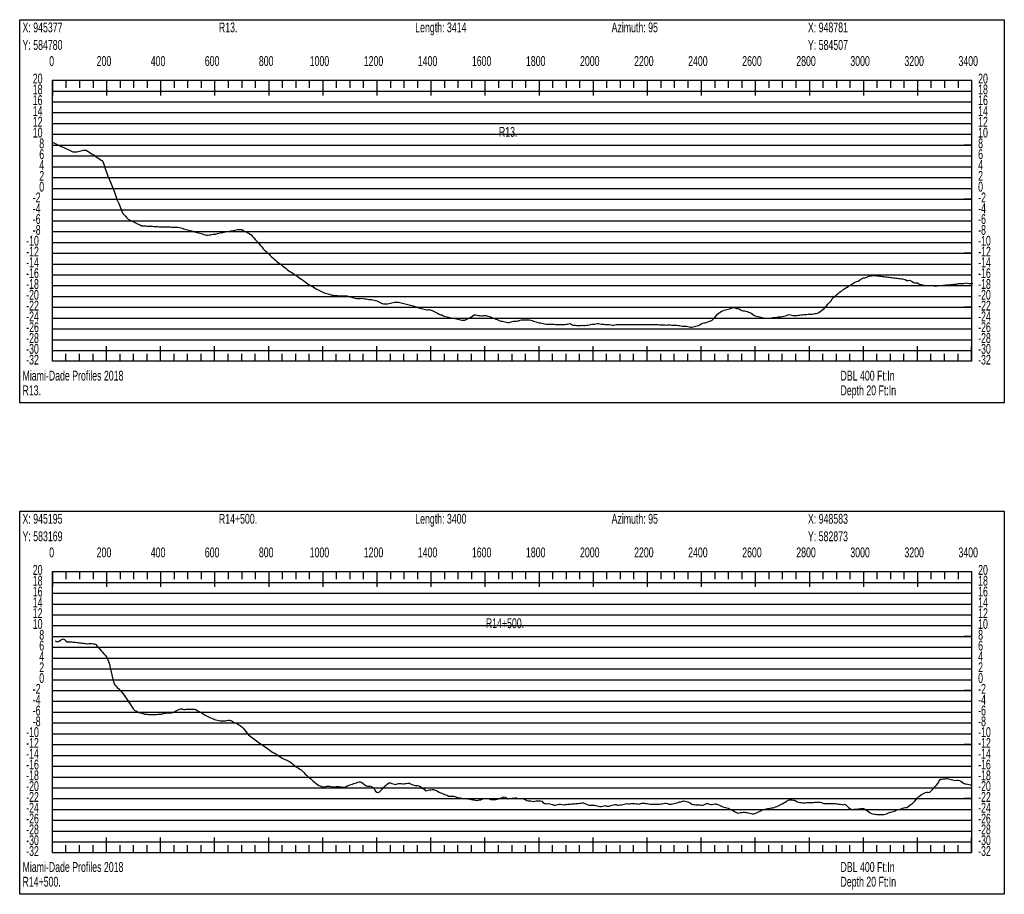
# Model space of a CAD drawing. Header units: feet. Extents: x 1 to 30, y -268 to -1.
# Tile 85 of 94: x 11 to 20, y -36 to -28. Entities that reach past the tile are written whole.
import ezdxf

# ---------------------------------------------------------------- set-up
doc = ezdxf.new("R2010")
doc.units = ezdxf.units.FT
doc.header["$MEASUREMENT"] = 0
doc.layers.add('LABELS', color=7, linetype='Continuous')
doc.layers.add('XSECTION', color=7, linetype='Continuous')

msp = doc.modelspace()

# ---------------------------------------------------------------- linework, layer by layer
at = {"layer": 'XSECTION', "color": 0, "linetype": 'Continuous'}
for points in [[(11.106, -28.27), (20.212, -28.27), (20.212, -31.815), (11.106, -31.815), (11.106, -28.27)], [(11.409, -28.83), (19.909, -28.83), (19.909, -31.43), (11.409, -31.43), (11.409, -28.83)], [(11.409, -28.83), (11.409, -28.971)], [(11.409, -28.83), (11.409, -28.971)], [(11.409, -28.83), (11.409, -28.9)], [(11.409, -28.83), (11.409, -28.9)], [(11.534, -28.83), (11.534, -28.9)], [(11.659, -28.83), (11.659, -28.9)], [(11.784, -28.83), (11.784, -28.9)], [(11.909, -28.83), (11.909, -28.971)], [(11.909, -28.83), (11.909, -28.9)], [(12.034, -28.83), (12.034, -28.9)], [(12.159, -28.83), (12.159, -28.9)], [(12.284, -28.83), (12.284, -28.9)], [(12.409, -28.83), (12.409, -28.971)], [(12.409, -28.83), (12.409, -28.9)], [(12.534, -28.83), (12.534, -28.9)], [(12.659, -28.83), (12.659, -28.9)], [(12.784, -28.83), (12.784, -28.9)], [(12.909, -28.83), (12.909, -28.971)], [(12.909, -28.83), (12.909, -28.9)], [(13.034, -28.83), (13.034, -28.9)], [(13.159, -28.83), (13.159, -28.9)], [(13.284, -28.83), (13.284, -28.9)], [(13.409, -28.83), (13.409, -28.971)], [(13.409, -28.83), (13.409, -28.9)], [(13.534, -28.83), (13.534, -28.9)], [(13.659, -28.83), (13.659, -28.9)], [(13.784, -28.83), (13.784, -28.9)], [(13.909, -28.83), (13.909, -28.971)], [(13.909, -28.83), (13.909, -28.9)], [(14.034, -28.83), (14.034, -28.9)], [(14.159, -28.83), (14.159, -28.9)], [(14.284, -28.83), (14.284, -28.9)], [(14.409, -28.83), (14.409, -28.971)], [(14.409, -28.83), (14.409, -28.9)], [(14.534, -28.83), (14.534, -28.9)], [(14.659, -28.83), (14.659, -28.9)], [(14.784, -28.83), (14.784, -28.9)], [(14.909, -28.83), (14.909, -28.971)], [(14.909, -28.83), (14.909, -28.9)], [(15.034, -28.83), (15.034, -28.9)], [(15.159, -28.83), (15.159, -28.9)], [(15.284, -28.83), (15.284, -28.9)], [(15.409, -28.83), (15.409, -28.971)], [(15.409, -28.83), (15.409, -28.9)], [(15.534, -28.83), (15.534, -28.9)], [(15.659, -28.83), (15.659, -28.9)], [(15.784, -28.83), (15.784, -28.9)], [(15.909, -28.83), (15.909, -28.971)], [(15.909, -28.83), (15.909, -28.9)], [(16.034, -28.83), (16.034, -28.9)], [(16.159, -28.83), (16.159, -28.9)], [(16.284, -28.83), (16.284, -28.9)], [(16.409, -28.83), (16.409, -28.971)], [(16.409, -28.83), (16.409, -28.9)], [(16.534, -28.83), (16.534, -28.9)], [(16.659, -28.83), (16.659, -28.9)], [(16.784, -28.83), (16.784, -28.9)], [(16.909, -28.83), (16.909, -28.971)], [(16.909, -28.83), (16.909, -28.9)], [(17.034, -28.83), (17.034, -28.9)], [(17.159, -28.83), (17.159, -28.9)], [(17.284, -28.83), (17.284, -28.9)], [(17.409, -28.83), (17.409, -28.971)], [(17.409, -28.83), (17.409, -28.9)], [(17.534, -28.83), (17.534, -28.9)], [(17.659, -28.83), (17.659, -28.9)], [(17.784, -28.83), (17.784, -28.9)], [(17.909, -28.83), (17.909, -28.971)], [(17.909, -28.83), (17.909, -28.9)], [(18.034, -28.83), (18.034, -28.9)], [(18.159, -28.83), (18.159, -28.9)], [(18.284, -28.83), (18.284, -28.9)], [(18.409, -28.83), (18.409, -28.971)], [(18.409, -28.83), (18.409, -28.9)], [(18.534, -28.83), (18.534, -28.9)], [(18.659, -28.83), (18.659, -28.9)], [(18.784, -28.83), (18.784, -28.9)], [(18.909, -28.83), (18.909, -28.971)], [(18.909, -28.83), (18.909, -28.9)], [(19.034, -28.83), (19.034, -28.9)], [(19.159, -28.83), (19.159, -28.9)], [(19.284, -28.83), (19.284, -28.9)], [(19.409, -28.83), (19.409, -28.971)], [(19.409, -28.83), (19.409, -28.9)], [(19.534, -28.83), (19.534, -28.9)], [(19.659, -28.83), (19.659, -28.9)], [(19.784, -28.83), (19.784, -28.9)], [(19.909, -28.83), (19.909, -28.971)], [(19.909, -28.83), (19.909, -28.9)], [(11.409, -29.43), (11.479, -29.43)], [(19.909, -29.43), (19.839, -29.43)], [(11.409, -29.93), (11.479, -29.93)], [(19.909, -29.93), (19.839, -29.93)], [(11.409, -30.43), (11.479, -30.43)], [(19.909, -30.43), (19.839, -30.43)], [(11.409, -30.93), (11.479, -30.93)], [(19.909, -30.93), (19.839, -30.93)], [(11.409, -31.43), (11.409, -31.289)], [(11.409, -31.43), (11.409, -31.289)], [(11.909, -31.43), (11.909, -31.289)], [(12.409, -31.43), (12.409, -31.289)], [(12.909, -31.43), (12.909, -31.289)], [(13.409, -31.43), (13.409, -31.289)], [(13.909, -31.43), (13.909, -31.289)], [(14.409, -31.43), (14.409, -31.289)], [(14.909, -31.43), (14.909, -31.289)], [(15.409, -31.43), (15.409, -31.289)], [(15.909, -31.43), (15.909, -31.289)], [(16.409, -31.43), (16.409, -31.289)], [(16.909, -31.43), (16.909, -31.289)], [(17.409, -31.43), (17.409, -31.289)], [(17.909, -31.43), (17.909, -31.289)], [(18.409, -31.43), (18.409, -31.289)], [(18.909, -31.43), (18.909, -31.289)], [(19.409, -31.43), (19.409, -31.289)], [(19.909, -31.43), (19.909, -31.289)], [(11.409, -31.43), (11.409, -31.36)], [(11.409, -31.43), (11.409, -31.36)], [(11.534, -31.43), (11.534, -31.36)], [(11.659, -31.43), (11.659, -31.36)], [(11.784, -31.43), (11.784, -31.36)], [(11.909, -31.43), (11.909, -31.36)], [(12.034, -31.43), (12.034, -31.36)], [(12.159, -31.43), (12.159, -31.36)], [(12.284, -31.43), (12.284, -31.36)], [(12.409, -31.43), (12.409, -31.36)], [(12.534, -31.43), (12.534, -31.36)], [(12.659, -31.43), (12.659, -31.36)], [(12.784, -31.43), (12.784, -31.36)], [(12.909, -31.43), (12.909, -31.36)], [(13.034, -31.43), (13.034, -31.36)], [(13.159, -31.43), (13.159, -31.36)], [(13.284, -31.43), (13.284, -31.36)], [(13.409, -31.43), (13.409, -31.36)], [(13.534, -31.43), (13.534, -31.36)], [(13.659, -31.43), (13.659, -31.36)], [(13.784, -31.43), (13.784, -31.36)], [(13.909, -31.43), (13.909, -31.36)], [(14.034, -31.43), (14.034, -31.36)], [(14.159, -31.43), (14.159, -31.36)], [(14.284, -31.43), (14.284, -31.36)], [(14.409, -31.43), (14.409, -31.36)], [(14.534, -31.43), (14.534, -31.36)], [(14.659, -31.43), (14.659, -31.36)], [(14.784, -31.43), (14.784, -31.36)], [(14.909, -31.43), (14.909, -31.36)], [(15.034, -31.43), (15.034, -31.36)], [(15.159, -31.43), (15.159, -31.36)], [(15.284, -31.43), (15.284, -31.36)], [(15.409, -31.43), (15.409, -31.36)], [(15.534, -31.43), (15.534, -31.36)], [(15.659, -31.43), (15.659, -31.36)], [(15.784, -31.43), (15.784, -31.36)], [(15.909, -31.43), (15.909, -31.36)], [(16.034, -31.43), (16.034, -31.36)], [(16.159, -31.43), (16.159, -31.36)], [(16.284, -31.43), (16.284, -31.36)], [(16.409, -31.43), (16.409, -31.36)], [(16.534, -31.43), (16.534, -31.36)], [(16.659, -31.43), (16.659, -31.36)], [(16.784, -31.43), (16.784, -31.36)], [(16.909, -31.43), (16.909, -31.36)], [(17.034, -31.43), (17.034, -31.36)], [(17.159, -31.43), (17.159, -31.36)], [(17.284, -31.43), (17.284, -31.36)], [(17.409, -31.43), (17.409, -31.36)], [(17.534, -31.43), (17.534, -31.36)], [(17.659, -31.43), (17.659, -31.36)], [(17.784, -31.43), (17.784, -31.36)], [(17.909, -31.43), (17.909, -31.36)], [(18.034, -31.43), (18.034, -31.36)], [(18.159, -31.43), (18.159, -31.36)], [(18.284, -31.43), (18.284, -31.36)], [(18.409, -31.43), (18.409, -31.36)], [(18.534, -31.43), (18.534, -31.36)], [(18.659, -31.43), (18.659, -31.36)], [(18.784, -31.43), (18.784, -31.36)], [(18.909, -31.43), (18.909, -31.36)], [(19.034, -31.43), (19.034, -31.36)], [(19.159, -31.43), (19.159, -31.36)], [(19.284, -31.43), (19.284, -31.36)], [(19.409, -31.43), (19.409, -31.36)], [(19.534, -31.43), (19.534, -31.36)], [(19.659, -31.43), (19.659, -31.36)], [(19.784, -31.43), (19.784, -31.36)], [(19.909, -31.43), (19.909, -31.36)], [(11.106, -32.815), (20.212, -32.815), (20.212, -36.36), (11.106, -36.36), (11.106, -32.815)], [(11.409, -33.375), (19.909, -33.375), (19.909, -35.975), (11.409, -35.975), (11.409, -33.375)], [(11.409, -33.375), (11.409, -33.516)], [(11.409, -33.375), (11.409, -33.516)], [(11.409, -33.375), (11.409, -33.445)], [(11.409, -33.375), (11.409, -33.445)], [(11.534, -33.375), (11.534, -33.445)], [(11.659, -33.375), (11.659, -33.445)], [(11.784, -33.375), (11.784, -33.445)], [(11.909, -33.375), (11.909, -33.516)], [(11.909, -33.375), (11.909, -33.445)], [(12.034, -33.375), (12.034, -33.445)], [(12.159, -33.375), (12.159, -33.445)], [(12.284, -33.375), (12.284, -33.445)], [(12.409, -33.375), (12.409, -33.516)], [(12.409, -33.375), (12.409, -33.445)], [(12.534, -33.375), (12.534, -33.445)], [(12.659, -33.375), (12.659, -33.445)], [(12.784, -33.375), (12.784, -33.445)], [(12.909, -33.375), (12.909, -33.516)], [(12.909, -33.375), (12.909, -33.445)], [(13.034, -33.375), (13.034, -33.445)], [(13.159, -33.375), (13.159, -33.445)], [(13.284, -33.375), (13.284, -33.445)], [(13.409, -33.375), (13.409, -33.516)], [(13.409, -33.375), (13.409, -33.445)], [(13.534, -33.375), (13.534, -33.445)], [(13.659, -33.375), (13.659, -33.445)], [(13.784, -33.375), (13.784, -33.445)], [(13.909, -33.375), (13.909, -33.516)], [(13.909, -33.375), (13.909, -33.445)], [(14.034, -33.375), (14.034, -33.445)], [(14.159, -33.375), (14.159, -33.445)], [(14.284, -33.375), (14.284, -33.445)], [(14.409, -33.375), (14.409, -33.516)], [(14.409, -33.375), (14.409, -33.445)], [(14.534, -33.375), (14.534, -33.445)], [(14.659, -33.375), (14.659, -33.445)], [(14.784, -33.375), (14.784, -33.445)], [(14.909, -33.375), (14.909, -33.516)], [(14.909, -33.375), (14.909, -33.445)], [(15.034, -33.375), (15.034, -33.445)], [(15.159, -33.375), (15.159, -33.445)], [(15.284, -33.375), (15.284, -33.445)], [(15.409, -33.375), (15.409, -33.516)], [(15.409, -33.375), (15.409, -33.445)], [(15.534, -33.375), (15.534, -33.445)], [(15.659, -33.375), (15.659, -33.445)], [(15.784, -33.375), (15.784, -33.445)], [(15.909, -33.375), (15.909, -33.516)], [(15.909, -33.375), (15.909, -33.445)], [(16.034, -33.375), (16.034, -33.445)], [(16.159, -33.375), (16.159, -33.445)], [(16.284, -33.375), (16.284, -33.445)], [(16.409, -33.375), (16.409, -33.516)], [(16.409, -33.375), (16.409, -33.445)], [(16.534, -33.375), (16.534, -33.445)], [(16.659, -33.375), (16.659, -33.445)], [(16.784, -33.375), (16.784, -33.445)], [(16.909, -33.375), (16.909, -33.516)], [(16.909, -33.375), (16.909, -33.445)], [(17.034, -33.375), (17.034, -33.445)], [(17.159, -33.375), (17.159, -33.445)], [(17.284, -33.375), (17.284, -33.445)], [(17.409, -33.375), (17.409, -33.516)], [(17.409, -33.375), (17.409, -33.445)], [(17.534, -33.375), (17.534, -33.445)], [(17.659, -33.375), (17.659, -33.445)], [(17.784, -33.375), (17.784, -33.445)], [(17.909, -33.375), (17.909, -33.516)], [(17.909, -33.375), (17.909, -33.445)], [(18.034, -33.375), (18.034, -33.445)], [(18.159, -33.375), (18.159, -33.445)], [(18.284, -33.375), (18.284, -33.445)], [(18.409, -33.375), (18.409, -33.516)], [(18.409, -33.375), (18.409, -33.445)], [(18.534, -33.375), (18.534, -33.445)], [(18.659, -33.375), (18.659, -33.445)], [(18.784, -33.375), (18.784, -33.445)], [(18.909, -33.375), (18.909, -33.516)], [(18.909, -33.375), (18.909, -33.445)], [(19.034, -33.375), (19.034, -33.445)], [(19.159, -33.375), (19.159, -33.445)], [(19.284, -33.375), (19.284, -33.445)], [(19.409, -33.375), (19.409, -33.516)], [(19.409, -33.375), (19.409, -33.445)], [(19.534, -33.375), (19.534, -33.445)], [(19.659, -33.375), (19.659, -33.445)], [(19.784, -33.375), (19.784, -33.445)], [(19.909, -33.375), (19.909, -33.516)], [(19.909, -33.375), (19.909, -33.445)], [(11.409, -33.975), (11.479, -33.975)], [(19.909, -33.975), (19.839, -33.975)], [(11.409, -34.475), (11.479, -34.475)], [(19.909, -34.475), (19.839, -34.475)], [(11.409, -34.975), (11.479, -34.975)], [(19.909, -34.975), (19.839, -34.975)], [(11.409, -35.475), (11.479, -35.475)], [(19.909, -35.475), (19.839, -35.475)], [(11.409, -35.975), (11.409, -35.834)], [(11.409, -35.975), (11.409, -35.834)], [(11.909, -35.975), (11.909, -35.834)], [(12.409, -35.975), (12.409, -35.834)], [(12.909, -35.975), (12.909, -35.834)], [(13.409, -35.975), (13.409, -35.834)], [(13.909, -35.975), (13.909, -35.834)], [(14.409, -35.975), (14.409, -35.834)], [(14.909, -35.975), (14.909, -35.834)], [(15.409, -35.975), (15.409, -35.834)], [(15.909, -35.975), (15.909, -35.834)], [(16.409, -35.975), (16.409, -35.834)], [(16.909, -35.975), (16.909, -35.834)], [(17.409, -35.975), (17.409, -35.834)], [(17.909, -35.975), (17.909, -35.834)], [(18.409, -35.975), (18.409, -35.834)], [(18.909, -35.975), (18.909, -35.834)], [(19.409, -35.975), (19.409, -35.834)], [(19.909, -35.975), (19.909, -35.834)], [(11.409, -35.975), (11.409, -35.905)], [(11.409, -35.975), (11.409, -35.905)], [(11.534, -35.975), (11.534, -35.905)], [(11.659, -35.975), (11.659, -35.905)], [(11.784, -35.975), (11.784, -35.905)], [(11.909, -35.975), (11.909, -35.905)], [(12.034, -35.975), (12.034, -35.905)], [(12.159, -35.975), (12.159, -35.905)], [(12.284, -35.975), (12.284, -35.905)], [(12.409, -35.975), (12.409, -35.905)], [(12.534, -35.975), (12.534, -35.905)], [(12.659, -35.975), (12.659, -35.905)], [(12.784, -35.975), (12.784, -35.905)], [(12.909, -35.975), (12.909, -35.905)], [(13.034, -35.975), (13.034, -35.905)], [(13.159, -35.975), (13.159, -35.905)], [(13.284, -35.975), (13.284, -35.905)], [(13.409, -35.975), (13.409, -35.905)], [(13.534, -35.975), (13.534, -35.905)], [(13.659, -35.975), (13.659, -35.905)], [(13.784, -35.975), (13.784, -35.905)], [(13.909, -35.975), (13.909, -35.905)], [(14.034, -35.975), (14.034, -35.905)], [(14.159, -35.975), (14.159, -35.905)], [(14.284, -35.975), (14.284, -35.905)], [(14.409, -35.975), (14.409, -35.905)], [(14.534, -35.975), (14.534, -35.905)], [(14.659, -35.975), (14.659, -35.905)], [(14.784, -35.975), (14.784, -35.905)], [(14.909, -35.975), (14.909, -35.905)], [(15.034, -35.975), (15.034, -35.905)], [(15.159, -35.975), (15.159, -35.905)], [(15.284, -35.975), (15.284, -35.905)], [(15.409, -35.975), (15.409, -35.905)], [(15.534, -35.975), (15.534, -35.905)], [(15.659, -35.975), (15.659, -35.905)], [(15.784, -35.975), (15.784, -35.905)], [(15.909, -35.975), (15.909, -35.905)], [(16.034, -35.975), (16.034, -35.905)], [(16.159, -35.975), (16.159, -35.905)], [(16.284, -35.975), (16.284, -35.905)], [(16.409, -35.975), (16.409, -35.905)], [(16.534, -35.975), (16.534, -35.905)], [(16.659, -35.975), (16.659, -35.905)], [(16.784, -35.975), (16.784, -35.905)], [(16.909, -35.975), (16.909, -35.905)], [(17.034, -35.975), (17.034, -35.905)], [(17.159, -35.975), (17.159, -35.905)], [(17.284, -35.975), (17.284, -35.905)], [(17.409, -35.975), (17.409, -35.905)], [(17.534, -35.975), (17.534, -35.905)], [(17.659, -35.975), (17.659, -35.905)], [(17.784, -35.975), (17.784, -35.905)], [(17.909, -35.975), (17.909, -35.905)], [(18.034, -35.975), (18.034, -35.905)], [(18.159, -35.975), (18.159, -35.905)], [(18.284, -35.975), (18.284, -35.905)], [(18.409, -35.975), (18.409, -35.905)], [(18.534, -35.975), (18.534, -35.905)], [(18.659, -35.975), (18.659, -35.905)], [(18.784, -35.975), (18.784, -35.905)], [(18.909, -35.975), (18.909, -35.905)], [(19.034, -35.975), (19.034, -35.905)], [(19.159, -35.975), (19.159, -35.905)], [(19.284, -35.975), (19.284, -35.905)], [(19.409, -35.975), (19.409, -35.905)], [(19.534, -35.975), (19.534, -35.905)], [(19.659, -35.975), (19.659, -35.905)], [(19.784, -35.975), (19.784, -35.905)], [(19.909, -35.975), (19.909, -35.905)]]:
    msp.add_lwpolyline(points, dxfattribs=at)
at = {"layer": 'XSECTION', "color": 0}
for points in [[(11.409, -28.93), (19.909, -28.93)], [(11.409, -29.03), (19.909, -29.03)], [(11.409, -29.13), (19.909, -29.13)], [(11.409, -29.23), (19.909, -29.23)], [(11.409, -29.33), (19.909, -29.33)], [(11.409, -29.43), (19.909, -29.43)], [(11.409, -29.53), (19.909, -29.53)], [(11.409, -29.63), (19.909, -29.63)], [(11.409, -29.73), (19.909, -29.73)], [(11.409, -29.83), (19.909, -29.83)], [(11.409, -29.93), (19.909, -29.93)], [(11.409, -30.03), (19.909, -30.03)], [(11.409, -30.13), (19.909, -30.13)], [(11.409, -30.23), (19.909, -30.23)], [(11.409, -30.33), (19.909, -30.33)], [(11.409, -30.43), (19.909, -30.43)], [(11.409, -30.53), (19.909, -30.53)], [(11.409, -30.63), (19.909, -30.63)], [(11.409, -30.73), (19.909, -30.73)], [(11.409, -30.83), (19.909, -30.83)], [(11.409, -30.93), (19.909, -30.93)], [(11.409, -31.03), (19.909, -31.03)], [(11.409, -31.13), (19.909, -31.13)], [(11.409, -31.23), (19.909, -31.23)], [(11.409, -31.33), (19.909, -31.33)], [(11.409, -33.475), (19.909, -33.475)], [(11.409, -33.575), (19.909, -33.575)], [(11.409, -33.675), (19.909, -33.675)], [(11.409, -33.775), (19.909, -33.775)], [(11.409, -33.875), (19.909, -33.875)], [(11.409, -33.975), (19.909, -33.975)], [(11.409, -34.075), (19.909, -34.075)], [(11.409, -34.175), (19.909, -34.175)], [(11.409, -34.275), (19.909, -34.275)], [(11.409, -34.375), (19.909, -34.375)], [(11.409, -34.475), (19.909, -34.475)], [(11.409, -34.575), (19.909, -34.575)], [(11.409, -34.675), (19.909, -34.675)], [(11.409, -34.775), (19.909, -34.775)], [(11.409, -34.875), (19.909, -34.875)], [(11.409, -34.975), (19.909, -34.975)], [(11.409, -35.075), (19.909, -35.075)], [(11.409, -35.175), (19.909, -35.175)], [(11.409, -35.275), (19.909, -35.275)], [(11.409, -35.375), (19.909, -35.375)], [(11.409, -35.475), (19.909, -35.475)], [(11.409, -35.575), (19.909, -35.575)], [(11.409, -35.675), (19.909, -35.675)], [(11.409, -35.775), (19.909, -35.775)], [(11.409, -35.875), (19.909, -35.875)]]:
    msp.add_lwpolyline(points, dxfattribs=at)
at = {"layer": 'XSECTION', "color": 5, "linetype": 'Continuous'}
for points in [[(11.409, -29.402), (11.4215, -29.4085), (11.434, -29.4145), (11.4465, -29.421), (11.459, -29.427), (11.4715, -29.433), (11.484, -29.439), (11.4965, -29.445), (11.509, -29.4505), (11.5215, -29.4565), (11.534, -29.4625), (11.5465, -29.4685), (11.559, -29.4745), (11.5715, -29.48), (11.584, -29.486), (11.5965, -29.4915), (11.609, -29.4915), (11.6215, -29.493), (11.634, -29.493), (11.6465, -29.4895), (11.659, -29.486), (11.6715, -29.4825), (11.684, -29.4795), (11.6965, -29.477), (11.709, -29.477), (11.7215, -29.477), (11.734, -29.485), (11.7465, -29.4935), (11.759, -29.5015), (11.7715, -29.51), (11.784, -29.5185), (11.7965, -29.527), (11.809, -29.535), (11.8215, -29.5435), (11.834, -29.552), (11.8465, -29.56), (11.859, -29.5685), (11.8715, -29.577), (11.884, -29.6065), (11.8965, -29.6465), (11.909, -29.68), (11.9215, -29.718), (11.934, -29.746), (11.9465, -29.773), (11.959, -29.8035), (11.9715, -29.8345), (11.984, -29.8655), (11.9965, -29.903), (12.009, -29.9395), (12.0215, -29.971), (12.034, -30.002), (12.0465, -30.0335), (12.059, -30.062), (12.0715, -30.075), (12.084, -30.0885), (12.0965, -30.102), (12.109, -30.1145), (12.1215, -30.1205), (12.134, -30.1265), (12.1465, -30.1325), (12.159, -30.139), (12.1715, -30.145), (12.184, -30.151), (12.1965, -30.157), (12.209, -30.163), (12.2215, -30.169), (12.234, -30.1755), (12.2465, -30.176), (12.259, -30.177), (12.2715, -30.1775), (12.284, -30.1785), (12.2965, -30.179), (12.309, -30.1795), (12.3215, -30.1805), (12.334, -30.181), (12.3465, -30.182), (12.359, -30.1825), (12.3715, -30.183), (12.384, -30.184), (12.3965, -30.1845), (12.409, -30.1855), (12.4215, -30.186), (12.434, -30.186), (12.4465, -30.1865), (12.459, -30.1865), (12.4715, -30.187), (12.484, -30.1875), (12.4965, -30.1875), (12.509, -30.188), (12.5215, -30.1885), (12.534, -30.1885), (12.5465, -30.189), (12.559, -30.1895), (12.5715, -30.1885), (12.584, -30.192), (12.5965, -30.196), (12.609, -30.1995), (12.6215, -30.203), (12.634, -30.2065), (12.6465, -30.21), (12.659, -30.2135), (12.6715, -30.217), (12.684, -30.2205), (12.6965, -30.224), (12.709, -30.2275), (12.7215, -30.231), (12.734, -30.2345), (12.7465, -30.238), (12.759, -30.2415), (12.7715, -30.245), (12.784, -30.2485), (12.7965, -30.252), (12.809, -30.2555), (12.8215, -30.259), (12.834, -30.2625), (12.8465, -30.264), (12.859, -30.2605), (12.8715, -30.2585), (12.884, -30.256), (12.8965, -30.255), (12.909, -30.255), (12.9215, -30.253), (12.934, -30.2465), (12.9465, -30.244), (12.959, -30.241), (12.9715, -30.239), (12.984, -30.237), (12.9965, -30.235), (13.009, -30.2325), (13.0215, -30.2305), (13.034, -30.2285), (13.0465, -30.2265), (13.059, -30.224), (13.0715, -30.222), (13.084, -30.22), (13.0965, -30.2165), (13.109, -30.213), (13.1215, -30.21), (13.134, -30.21), (13.1465, -30.21), (13.159, -30.212), (13.1715, -30.2185), (13.184, -30.2255), (13.1965, -30.232), (13.209, -30.2385), (13.2215, -30.245), (13.234, -30.2515), (13.2465, -30.2615), (13.259, -30.2755), (13.2715, -30.289), (13.284, -30.303), (13.2965, -30.3165), (13.309, -30.327), (13.3215, -30.343), (13.334, -30.359), (13.3465, -30.37), (13.359, -30.389), (13.3715, -30.4025), (13.384, -30.4145), (13.3965, -30.4255), (13.409, -30.437), (13.4215, -30.45), (13.434, -30.463), (13.4465, -30.474), (13.459, -30.4845), (13.4715, -30.4955), (13.484, -30.506), (13.4965, -30.5165), (13.509, -30.5245), (13.5215, -30.5325), (13.534, -30.5425), (13.5465, -30.5525), (13.559, -30.5625), (13.5715, -30.5725), (13.584, -30.5825), (13.5965, -30.5925), (13.609, -30.6025), (13.6215, -30.609), (13.634, -30.6175), (13.6465, -30.6275), (13.659, -30.6345), (13.6715, -30.6425), (13.684, -30.652), (13.6965, -30.6615), (13.709, -30.67), (13.7215, -30.6765), (13.734, -30.685), (13.7465, -30.694), (13.759, -30.7035), (13.7715, -30.7125), (13.784, -30.722), (13.7965, -30.729), (13.809, -30.735), (13.8215, -30.7415), (13.834, -30.749), (13.8465, -30.7585), (13.859, -30.765), (13.8715, -30.771), (13.884, -30.777), (13.8965, -30.7835), (13.909, -30.7895), (13.9215, -30.7955), (13.934, -30.8005), (13.9465, -30.8035), (13.959, -30.807), (13.9715, -30.81), (13.984, -30.8165), (13.9965, -30.8195), (14.009, -30.8195), (14.0215, -30.8205), (14.034, -30.821), (14.0465, -30.822), (14.059, -30.823), (14.0715, -30.8235), (14.084, -30.8245), (14.0965, -30.825), (14.109, -30.825), (14.1215, -30.825), (14.134, -30.8255), (14.1465, -30.829), (14.159, -30.832), (14.1715, -30.835), (14.184, -30.8385), (14.1965, -30.8415), (14.209, -30.845), (14.2215, -30.848), (14.234, -30.85), (14.2465, -30.85), (14.259, -30.8475), (14.2715, -30.8455), (14.284, -30.8485), (14.2965, -30.851), (14.309, -30.853), (14.3215, -30.8555), (14.334, -30.8575), (14.3465, -30.8595), (14.359, -30.8595), (14.3715, -30.8605), (14.384, -30.864), (14.3965, -30.867), (14.409, -30.871), (14.4215, -30.877), (14.434, -30.883), (14.4465, -30.889), (14.459, -30.895), (14.4715, -30.8995), (14.484, -30.8995), (14.4965, -30.8995), (14.509, -30.899), (14.5215, -30.896), (14.534, -30.893), (14.5465, -30.89), (14.559, -30.8865), (14.5715, -30.884), (14.584, -30.884), (14.5965, -30.8835), (14.609, -30.8835), (14.6215, -30.8865), (14.634, -30.8895), (14.6465, -30.893), (14.659, -30.896), (14.6715, -30.899), (14.684, -30.9025), (14.6965, -30.9055), (14.709, -30.9085), (14.7215, -30.9115), (14.734, -30.915), (14.7465, -30.918), (14.759, -30.9215), (14.7715, -30.925), (14.784, -30.931), (14.7965, -30.936), (14.809, -30.939), (14.8215, -30.9425), (14.834, -30.9455), (14.8465, -30.949), (14.859, -30.952), (14.8715, -30.955), (14.884, -30.9525), (14.8965, -30.952), (14.909, -30.9555), (14.9215, -30.961), (14.934, -30.9665), (14.9465, -30.972), (14.959, -30.9775), (14.9715, -30.9835), (14.984, -30.993), (14.9965, -30.9985), (15.009, -31.0015), (15.0215, -31.008), (15.034, -31.0125), (15.0465, -31.0155), (15.059, -31.0185), (15.0715, -31.021), (15.084, -31.024), (15.0965, -31.0265), (15.109, -31.0295), (15.1215, -31.032), (15.134, -31.035), (15.1465, -31.0375), (15.159, -31.0405), (15.1715, -31.0435), (15.184, -31.046), (15.1965, -31.0495), (15.209, -31.0505), (15.2215, -31.05), (15.234, -31.044), (15.2465, -31.0375), (15.259, -31.031), (15.2715, -31.0245), (15.284, -31.0175), (15.2965, -31.009), (15.309, -31.0005), (15.3215, -31), (15.334, -31.003), (15.3465, -31.0055), (15.359, -31.007), (15.3715, -31.009), (15.384, -31.0085), (15.3965, -31.0055), (15.409, -31.005), (15.4215, -31.006), (15.434, -31.011), (15.4465, -31.0155), (15.459, -31.02), (15.4715, -31.025), (15.484, -31.0295), (15.4965, -31.0345), (15.509, -31.039), (15.5215, -31.0435), (15.534, -31.0485), (15.5465, -31.054), (15.559, -31.0595), (15.5715, -31.06), (15.584, -31.061), (15.5965, -31.064), (15.609, -31.0675), (15.6215, -31.07), (15.634, -31.07), (15.6465, -31.0665), (15.659, -31.0605), (15.6715, -31.06), (15.684, -31.059), (15.6965, -31.058), (15.709, -31.0565), (15.7215, -31.054), (15.734, -31.048), (15.7465, -31.045), (15.759, -31.045), (15.7715, -31.045), (15.784, -31.045), (15.7965, -31.045), (15.809, -31.045), (15.8215, -31.0455), (15.834, -31.0485), (15.8465, -31.053), (15.859, -31.059), (15.8715, -31.0625), (15.884, -31.066), (15.8965, -31.072), (15.909, -31.075), (15.9215, -31.075), (15.934, -31.078), (15.9465, -31.081), (15.959, -31.084), (15.9715, -31.085), (15.984, -31.085), (15.9965, -31.0855), (16.009, -31.086), (16.0215, -31.0865), (16.034, -31.087), (16.0465, -31.0875), (16.059, -31.088), (16.0715, -31.0885), (16.084, -31.089), (16.0965, -31.0895), (16.109, -31.09), (16.1215, -31.09), (16.134, -31.09), (16.1465, -31.089), (16.159, -31.0855), (16.1715, -31.085), (16.184, -31.084), (16.1965, -31.081), (16.209, -31.088), (16.2215, -31.0955), (16.234, -31.096), (16.2465, -31.097), (16.259, -31.098), (16.2715, -31.0985), (16.284, -31.0995), (16.2965, -31.0985), (16.309, -31.0955), (16.3215, -31.098), (16.334, -31.099), (16.3465, -31.097), (16.359, -31.0945), (16.3715, -31.0925), (16.384, -31.09), (16.3965, -31.087), (16.409, -31.085), (16.4215, -31.085), (16.434, -31.082), (16.4465, -31.08), (16.459, -31.08), (16.4715, -31.0825), (16.484, -31.085), (16.4965, -31.085), (16.509, -31.087), (16.5215, -31.09), (16.534, -31.09), (16.5465, -31.09), (16.559, -31.09), (16.5715, -31.0925), (16.584, -31.095), (16.5965, -31.095), (16.609, -31.093), (16.6215, -31.09), (16.634, -31.09), (16.6465, -31.09), (16.659, -31.09), (16.6715, -31.09), (16.684, -31.0895), (16.6965, -31.0895), (16.709, -31.0895), (16.7215, -31.0895), (16.734, -31.0895), (16.7465, -31.0895), (16.759, -31.0895), (16.7715, -31.0895), (16.784, -31.0895), (16.7965, -31.0895), (16.809, -31.0895), (16.8215, -31.0895), (16.834, -31.0895), (16.8465, -31.09), (16.859, -31.09), (16.8715, -31.09), (16.884, -31.09), (16.8965, -31.09), (16.909, -31.09), (16.9215, -31.09), (16.934, -31.09), (16.9465, -31.09), (16.959, -31.09), (16.9715, -31.09), (16.984, -31.09), (16.9965, -31.09), (17.009, -31.0895), (17.0215, -31.092), (17.034, -31.094), (17.0465, -31.091), (17.059, -31.091), (17.0715, -31.094), (17.084, -31.0945), (17.0965, -31.094), (17.109, -31.094), (17.1215, -31.094), (17.134, -31.0945), (17.1465, -31.0955), (17.159, -31.096), (17.1715, -31.0965), (17.184, -31.097), (17.1965, -31.098), (17.209, -31.0985), (17.2215, -31.1015), (17.234, -31.1035), (17.2465, -31.1035), (17.259, -31.1035), (17.2715, -31.104), (17.284, -31.107), (17.2965, -31.1105), (17.309, -31.113), (17.3215, -31.113), (17.334, -31.1115), (17.3465, -31.108), (17.359, -31.105), (17.3715, -31.102), (17.384, -31.099), (17.3965, -31.091), (17.409, -31.0825), (17.4215, -31.0765), (17.434, -31.0745), (17.4465, -31.074), (17.459, -31.071), (17.4715, -31.0655), (17.484, -31.0595), (17.4965, -31.056), (17.509, -31.0485), (17.5215, -31.0375), (17.534, -31.024), (17.5465, -31.008), (17.559, -30.993), (17.5715, -30.9835), (17.584, -30.974), (17.5965, -30.9655), (17.609, -30.962), (17.6215, -30.958), (17.634, -30.9545), (17.6465, -30.951), (17.659, -30.9475), (17.6715, -30.944), (17.684, -30.94), (17.6965, -30.9365), (17.709, -30.933), (17.7215, -30.9365), (17.734, -30.9415), (17.7465, -30.9415), (17.759, -30.945), (17.7715, -30.9545), (17.784, -30.9585), (17.7965, -30.9615), (17.809, -30.9645), (17.8215, -30.9675), (17.834, -30.9705), (17.8465, -30.974), (17.859, -30.9785), (17.8715, -30.9845), (17.884, -30.9935), (17.8965, -31.002), (17.909, -31.008), (17.9215, -31.012), (17.934, -31.0155), (17.9465, -31.0185), (17.959, -31.0215), (17.9715, -31.0245), (17.984, -31.0275), (17.9965, -31.03), (18.009, -31.03), (18.0215, -31.03), (18.034, -31.03), (18.0465, -31.03), (18.059, -31.029), (18.0715, -31.026), (18.084, -31.025), (18.0965, -31.025), (18.109, -31.022), (18.1215, -31.02), (18.134, -31.02), (18.1465, -31.0175), (18.159, -31.0145), (18.1715, -31.0115), (18.184, -31.0085), (18.1965, -31.0055), (18.209, -30.9995), (18.2215, -30.9955), (18.234, -30.999), (18.2465, -31.002), (18.259, -31.005), (18.2715, -31.005), (18.284, -31.005), (18.2965, -31.005), (18.309, -31.0035), (18.3215, -31.002), (18.334, -31.001), (18.3465, -30.9995), (18.359, -30.998), (18.3715, -30.997), (18.384, -30.9955), (18.3965, -30.995), (18.409, -30.995), (18.4215, -30.995), (18.434, -30.9935), (18.4465, -30.9905), (18.459, -30.9865), (18.4715, -30.987), (18.484, -30.986), (18.4965, -30.979), (18.509, -30.9695), (18.5215, -30.96), (18.534, -30.951), (18.5465, -30.9415), (18.559, -30.9275), (18.5715, -30.9125), (18.584, -30.8995), (18.5965, -30.8865), (18.609, -30.8725), (18.6215, -30.8535), (18.634, -30.838), (18.6465, -30.826), (18.659, -30.816), (18.6715, -30.8045), (18.684, -30.792), (18.6965, -30.785), (18.709, -30.7765), (18.7215, -30.7665), (18.734, -30.7585), (18.7465, -30.751), (18.759, -30.743), (18.7715, -30.7355), (18.784, -30.728), (18.7965, -30.72), (18.809, -30.7125), (18.8215, -30.7045), (18.834, -30.697), (18.8465, -30.6905), (18.859, -30.6875), (18.8715, -30.6795), (18.884, -30.67), (18.8965, -30.664), (18.909, -30.659), (18.9215, -30.6565), (18.934, -30.6535), (18.9465, -30.649), (18.959, -30.6415), (18.9715, -30.64), (18.984, -30.6395), (18.9965, -30.637), (19.009, -30.635), (19.0215, -30.6365), (19.034, -30.6385), (19.0465, -30.64), (19.059, -30.6415), (19.0715, -30.643), (19.084, -30.6445), (19.0965, -30.646), (19.109, -30.6475), (19.1215, -30.6495), (19.134, -30.651), (19.1465, -30.6525), (19.159, -30.654), (19.1715, -30.6555), (19.184, -30.657), (19.1965, -30.659), (19.209, -30.6605), (19.2215, -30.662), (19.234, -30.6635), (19.2465, -30.665), (19.259, -30.6665), (19.2715, -30.6685), (19.284, -30.671), (19.2965, -30.6745), (19.309, -30.681), (19.3215, -30.682), (19.334, -30.6795), (19.3465, -30.686), (19.359, -30.693), (19.3715, -30.6995), (19.384, -30.703), (19.3965, -30.7045), (19.409, -30.7045), (19.4215, -30.7135), (19.434, -30.7195), (19.4465, -30.7195), (19.459, -30.722), (19.4715, -30.725), (19.484, -30.728), (19.4965, -30.73), (19.509, -30.73), (19.5215, -30.73), (19.534, -30.73), (19.5465, -30.73), (19.559, -30.7315), (19.5715, -30.7345), (19.584, -30.733), (19.5965, -30.7305), (19.609, -30.7295), (19.6215, -30.7285), (19.634, -30.7275), (19.6465, -30.726), (19.659, -30.725), (19.6715, -30.724), (19.684, -30.723), (19.6965, -30.722), (19.709, -30.721), (19.7215, -30.7195), (19.734, -30.7185), (19.7465, -30.7175), (19.759, -30.7165), (19.7715, -30.715), (19.784, -30.711), (19.7965, -30.7105), (19.809, -30.71), (19.8215, -30.71), (19.834, -30.71), (19.8465, -30.7085), (19.859, -30.7055), (19.8715, -30.708), (19.884, -30.71), (19.8965, -30.71), (19.909, -30.71), (19.9215, -30.7105)], [(11.434, -34.015), (11.4465, -34.0215), (11.459, -34.0255), (11.4715, -34.018), (11.484, -34.0105), (11.4965, -34.003), (11.509, -33.9955), (11.5215, -34.0035), (11.534, -34.014), (11.5465, -34.0235), (11.559, -34.0235), (11.5715, -34.024), (11.584, -34.025), (11.5965, -34.0265), (11.609, -34.0275), (11.6215, -34.029), (11.634, -34.0305), (11.6465, -34.032), (11.659, -34.0335), (11.6715, -34.035), (11.684, -34.0365), (11.6965, -34.038), (11.709, -34.0395), (11.7215, -34.041), (11.734, -34.0425), (11.7465, -34.0415), (11.759, -34.041), (11.7715, -34.041), (11.784, -34.042), (11.7965, -34.043), (11.809, -34.05), (11.8215, -34.064), (11.834, -34.078), (11.8465, -34.0925), (11.859, -34.1065), (11.8715, -34.1205), (11.884, -34.1345), (11.8965, -34.149), (11.909, -34.163), (11.9215, -34.1905), (11.934, -34.2235), (11.9465, -34.276), (11.959, -34.3285), (11.9715, -34.381), (11.984, -34.4185), (11.9965, -34.4325), (12.009, -34.446), (12.0215, -34.46), (12.034, -34.474), (12.0465, -34.4875), (12.059, -34.5015), (12.0715, -34.518), (12.084, -34.536), (12.0965, -34.5545), (12.109, -34.573), (12.1215, -34.5915), (12.134, -34.61), (12.1465, -34.6285), (12.159, -34.6465), (12.1715, -34.6605), (12.184, -34.6615), (12.1965, -34.672), (12.209, -34.6785), (12.2215, -34.6825), (12.234, -34.685), (12.2465, -34.6875), (12.259, -34.6925), (12.2715, -34.6935), (12.284, -34.6945), (12.2965, -34.6955), (12.309, -34.6965), (12.3215, -34.697), (12.334, -34.697), (12.3465, -34.6965), (12.359, -34.696), (12.3715, -34.6955), (12.384, -34.695), (12.3965, -34.695), (12.409, -34.695), (12.4215, -34.6935), (12.434, -34.689), (12.4465, -34.6855), (12.459, -34.6855), (12.4715, -34.6825), (12.484, -34.6805), (12.4965, -34.6805), (12.509, -34.6805), (12.5215, -34.677), (12.534, -34.671), (12.5465, -34.665), (12.559, -34.6595), (12.5715, -34.6535), (12.584, -34.648), (12.5965, -34.6435), (12.609, -34.644), (12.6215, -34.651), (12.634, -34.651), (12.6465, -34.649), (12.659, -34.6465), (12.6715, -34.6465), (12.684, -34.6465), (12.6965, -34.6465), (12.709, -34.6465), (12.7215, -34.6475), (12.734, -34.6515), (12.7465, -34.659), (12.759, -34.667), (12.7715, -34.673), (12.784, -34.679), (12.7965, -34.6865), (12.809, -34.6945), (12.8215, -34.702), (12.834, -34.709), (12.8465, -34.716), (12.859, -34.7215), (12.8715, -34.7265), (12.884, -34.732), (12.8965, -34.737), (12.909, -34.742), (12.9215, -34.7455), (12.934, -34.7495), (12.9465, -34.7525), (12.959, -34.755), (12.9715, -34.755), (12.984, -34.755), (12.9965, -34.755), (13.009, -34.7545), (13.0215, -34.752), (13.034, -34.75), (13.0465, -34.75), (13.059, -34.7535), (13.0715, -34.7595), (13.084, -34.7665), (13.0965, -34.7735), (13.109, -34.778), (13.1215, -34.7835), (13.134, -34.792), (13.1465, -34.7995), (13.159, -34.8095), (13.1715, -34.8245), (13.184, -34.8395), (13.1965, -34.8545), (13.209, -34.869), (13.2215, -34.884), (13.234, -34.895), (13.2465, -34.904), (13.259, -34.9135), (13.2715, -34.9225), (13.284, -34.932), (13.2965, -34.941), (13.309, -34.9505), (13.3215, -34.9595), (13.334, -34.9675), (13.3465, -34.9755), (13.359, -34.9845), (13.3715, -34.9935), (13.384, -35.0025), (13.3965, -35.0115), (13.409, -35.0205), (13.4215, -35.0295), (13.434, -35.039), (13.4465, -35.0475), (13.459, -35.0525), (13.4715, -35.06), (13.484, -35.068), (13.4965, -35.076), (13.509, -35.084), (13.5215, -35.092), (13.534, -35.1), (13.5465, -35.108), (13.559, -35.1125), (13.5715, -35.117), (13.584, -35.121), (13.5965, -35.1275), (13.609, -35.1375), (13.6215, -35.1475), (13.634, -35.158), (13.6465, -35.1685), (13.659, -35.1805), (13.6715, -35.187), (13.684, -35.193), (13.6965, -35.2015), (13.709, -35.2095), (13.7215, -35.2205), (13.734, -35.234), (13.7465, -35.2475), (13.759, -35.2585), (13.7715, -35.27), (13.784, -35.2795), (13.7965, -35.289), (13.809, -35.3005), (13.8215, -35.312), (13.834, -35.323), (13.8465, -35.334), (13.859, -35.3455), (13.8715, -35.353), (13.884, -35.3575), (13.8965, -35.3615), (13.909, -35.365), (13.9215, -35.365), (13.934, -35.362), (13.9465, -35.3605), (13.959, -35.3605), (13.9715, -35.3605), (13.984, -35.364), (13.9965, -35.3655), (14.009, -35.366), (14.0215, -35.366), (14.034, -35.362), (14.0465, -35.3625), (14.059, -35.3635), (14.0715, -35.365), (14.084, -35.366), (14.0965, -35.3695), (14.109, -35.3695), (14.1215, -35.3645), (14.134, -35.357), (14.1465, -35.3535), (14.159, -35.347), (14.1715, -35.343), (14.184, -35.342), (14.1965, -35.3345), (14.209, -35.331), (14.2215, -35.3275), (14.234, -35.3235), (14.2465, -35.3195), (14.259, -35.3195), (14.2715, -35.327), (14.284, -35.336), (14.2965, -35.346), (14.309, -35.357), (14.3215, -35.3585), (14.334, -35.3585), (14.3465, -35.3585), (14.359, -35.3615), (14.3715, -35.3715), (14.384, -35.3855), (14.3965, -35.4045), (14.409, -35.416), (14.4215, -35.417), (14.434, -35.4115), (14.4465, -35.4005), (14.459, -35.386), (14.4715, -35.3715), (14.484, -35.36), (14.4965, -35.3495), (14.509, -35.339), (14.5215, -35.329), (14.534, -35.329), (14.5465, -35.334), (14.559, -35.3395), (14.5715, -35.3415), (14.584, -35.3435), (14.5965, -35.3395), (14.609, -35.3365), (14.6215, -35.334), (14.634, -35.3335), (14.6465, -35.3375), (14.659, -35.3385), (14.6715, -35.336), (14.684, -35.3335), (14.6965, -35.333), (14.709, -35.333), (14.7215, -35.3385), (14.734, -35.344), (14.7465, -35.348), (14.759, -35.3525), (14.7715, -35.3525), (14.784, -35.3525), (14.7965, -35.3555), (14.809, -35.3625), (14.8215, -35.3775), (14.834, -35.3825), (14.8465, -35.3865), (14.859, -35.4025), (14.8715, -35.4005), (14.884, -35.3975), (14.8965, -35.395), (14.909, -35.3925), (14.9215, -35.3905), (14.934, -35.3915), (14.9465, -35.3955), (14.959, -35.3995), (14.9715, -35.4065), (14.984, -35.4145), (14.9965, -35.4205), (15.009, -35.4245), (15.0215, -35.432), (15.034, -35.4365), (15.0465, -35.44), (15.059, -35.444), (15.0715, -35.4525), (15.084, -35.4535), (15.0965, -35.4535), (15.109, -35.4535), (15.1215, -35.4535), (15.134, -35.4565), (15.1465, -35.46), (15.159, -35.464), (15.1715, -35.4665), (15.184, -35.469), (15.1965, -35.4715), (15.209, -35.473), (15.2215, -35.473), (15.234, -35.473), (15.2465, -35.4755), (15.259, -35.4775), (15.2715, -35.4785), (15.284, -35.4825), (15.2965, -35.485), (15.309, -35.4875), (15.3215, -35.49), (15.334, -35.4925), (15.3465, -35.4885), (15.359, -35.4875), (15.3715, -35.4855), (15.384, -35.4795), (15.3965, -35.4725), (15.409, -35.4725), (15.4215, -35.4725), (15.434, -35.474), (15.4465, -35.478), (15.459, -35.482), (15.4715, -35.483), (15.484, -35.4835), (15.4965, -35.4835), (15.509, -35.4835), (15.5215, -35.4805), (15.534, -35.4775), (15.5465, -35.474), (15.559, -35.469), (15.5715, -35.464), (15.584, -35.459), (15.5965, -35.4605), (15.609, -35.468), (15.6215, -35.476), (15.634, -35.475), (15.6465, -35.473), (15.659, -35.471), (15.6715, -35.4695), (15.684, -35.468), (15.6965, -35.468), (15.709, -35.4745), (15.7215, -35.4745), (15.734, -35.4725), (15.7465, -35.4725), (15.759, -35.473), (15.7715, -35.48), (15.784, -35.4865), (15.7965, -35.492), (15.809, -35.4955), (15.8215, -35.4955), (15.834, -35.4955), (15.8465, -35.4975), (15.859, -35.5), (15.8715, -35.4995), (15.884, -35.4955), (15.8965, -35.495), (15.909, -35.495), (15.9215, -35.4965), (15.934, -35.4995), (15.9465, -35.514), (15.959, -35.519), (15.9715, -35.5205), (15.984, -35.5225), (15.9965, -35.52), (16.009, -35.5235), (16.0215, -35.5265), (16.034, -35.5305), (16.0465, -35.534), (16.059, -35.534), (16.0715, -35.5315), (16.084, -35.529), (16.0965, -35.5265), (16.109, -35.5265), (16.1215, -35.5295), (16.134, -35.5335), (16.1465, -35.5305), (16.159, -35.5285), (16.1715, -35.5275), (16.184, -35.5265), (16.1965, -35.5255), (16.209, -35.524), (16.2215, -35.523), (16.234, -35.522), (16.2465, -35.5205), (16.259, -35.5195), (16.2715, -35.5185), (16.284, -35.5175), (16.2965, -35.516), (16.309, -35.515), (16.3215, -35.514), (16.334, -35.519), (16.3465, -35.525), (16.359, -35.5315), (16.3715, -35.535), (16.384, -35.535), (16.3965, -35.535), (16.409, -35.535), (16.4215, -35.535), (16.434, -35.537), (16.4465, -35.541), (16.459, -35.5445), (16.4715, -35.548), (16.484, -35.5465), (16.4965, -35.5435), (16.509, -35.5415), (16.5215, -35.54), (16.534, -35.5435), (16.5465, -35.5445), (16.559, -35.5435), (16.5715, -35.5395), (16.584, -35.535), (16.5965, -35.531), (16.609, -35.53), (16.6215, -35.5305), (16.634, -35.534), (16.6465, -35.535), (16.659, -35.5335), (16.6715, -35.531), (16.684, -35.5285), (16.6965, -35.526), (16.709, -35.523), (16.7215, -35.5205), (16.734, -35.5245), (16.7465, -35.5235), (16.759, -35.521), (16.7715, -35.52), (16.784, -35.52), (16.7965, -35.5215), (16.809, -35.5225), (16.8215, -35.524), (16.834, -35.525), (16.8465, -35.521), (16.859, -35.517), (16.8715, -35.516), (16.884, -35.517), (16.8965, -35.5185), (16.909, -35.5195), (16.9215, -35.5225), (16.934, -35.525), (16.9465, -35.525), (16.959, -35.525), (16.9715, -35.525), (16.984, -35.525), (16.9965, -35.525), (17.009, -35.525), (17.0215, -35.525), (17.034, -35.5245), (17.0465, -35.5225), (17.059, -35.5205), (17.0715, -35.518), (17.084, -35.5155), (17.0965, -35.52), (17.109, -35.525), (17.1215, -35.5255), (17.134, -35.5255), (17.1465, -35.5245), (17.159, -35.5205), (17.1715, -35.5165), (17.184, -35.513), (17.1965, -35.5095), (17.209, -35.506), (17.2215, -35.5055), (17.234, -35.502), (17.2465, -35.4965), (17.259, -35.498), (17.2715, -35.5005), (17.284, -35.505), (17.2965, -35.51), (17.309, -35.517), (17.3215, -35.525), (17.334, -35.5305), (17.3465, -35.5305), (17.359, -35.531), (17.3715, -35.531), (17.384, -35.5315), (17.3965, -35.533), (17.409, -35.5345), (17.4215, -35.5355), (17.434, -35.5315), (17.4465, -35.525), (17.459, -35.5215), (17.4715, -35.5215), (17.484, -35.5255), (17.4965, -35.5295), (17.509, -35.5295), (17.5215, -35.5265), (17.534, -35.523), (17.5465, -35.5245), (17.559, -35.5285), (17.5715, -35.532), (17.584, -35.538), (17.5965, -35.546), (17.609, -35.552), (17.6215, -35.5545), (17.634, -35.5575), (17.6465, -35.56), (17.659, -35.564), (17.6715, -35.5695), (17.684, -35.575), (17.6965, -35.582), (17.709, -35.589), (17.7215, -35.596), (17.734, -35.603), (17.7465, -35.609), (17.759, -35.6055), (17.7715, -35.6035), (17.784, -35.6025), (17.7965, -35.601), (17.809, -35.5995), (17.8215, -35.6025), (17.834, -35.604), (17.8465, -35.607), (17.859, -35.61), (17.8715, -35.6135), (17.884, -35.6165), (17.8965, -35.6165), (17.909, -35.611), (17.9215, -35.605), (17.934, -35.5995), (17.9465, -35.5935), (17.959, -35.588), (17.9715, -35.5825), (17.984, -35.577), (17.9965, -35.5725), (18.009, -35.569), (18.0215, -35.567), (18.034, -35.5655), (18.0465, -35.5635), (18.059, -35.5615), (18.0715, -35.56), (18.084, -35.5565), (18.0965, -35.5515), (18.109, -35.5465), (18.1215, -35.5415), (18.134, -35.536), (18.1465, -35.529), (18.159, -35.522), (18.1715, -35.5145), (18.184, -35.5065), (18.1965, -35.499), (18.209, -35.4915), (18.2215, -35.4865), (18.234, -35.486), (18.2465, -35.486), (18.259, -35.488), (18.2715, -35.49), (18.284, -35.496), (18.2965, -35.5035), (18.309, -35.5075), (18.3215, -35.5095), (18.334, -35.511), (18.3465, -35.513), (18.359, -35.515), (18.3715, -35.515), (18.384, -35.5115), (18.3965, -35.5115), (18.409, -35.511), (18.4215, -35.5105), (18.434, -35.51), (18.4465, -35.5095), (18.459, -35.509), (18.4715, -35.5085), (18.484, -35.5075), (18.4965, -35.507), (18.509, -35.5065), (18.5215, -35.51), (18.534, -35.5175), (18.5465, -35.521), (18.559, -35.521), (18.5715, -35.521), (18.584, -35.521), (18.5965, -35.5215), (18.609, -35.5215), (18.6215, -35.5215), (18.634, -35.5215), (18.6465, -35.521), (18.659, -35.5225), (18.6715, -35.524), (18.684, -35.526), (18.6965, -35.5275), (18.709, -35.529), (18.7215, -35.531), (18.734, -35.5275), (18.7465, -35.531), (18.759, -35.544), (18.7715, -35.5585), (18.784, -35.5675), (18.7965, -35.573), (18.809, -35.574), (18.8215, -35.573), (18.834, -35.572), (18.8465, -35.571), (18.859, -35.5695), (18.8715, -35.5685), (18.884, -35.5675), (18.8965, -35.5665), (18.909, -35.565), (18.9215, -35.571), (18.934, -35.5785), (18.9465, -35.5885), (18.959, -35.5985), (18.9715, -35.606), (18.984, -35.611), (18.9965, -35.6145), (19.009, -35.618), (19.0215, -35.6195), (19.034, -35.6215), (19.0465, -35.623), (19.059, -35.623), (19.0715, -35.623), (19.084, -35.623), (19.0965, -35.6215), (19.109, -35.6195), (19.1215, -35.6165), (19.134, -35.6085), (19.1465, -35.6045), (19.159, -35.6005), (19.1715, -35.597), (19.184, -35.594), (19.1965, -35.591), (19.209, -35.586), (19.2215, -35.579), (19.234, -35.5755), (19.2465, -35.5715), (19.259, -35.568), (19.2715, -35.564), (19.284, -35.56), (19.2965, -35.5565), (19.309, -35.5575), (19.3215, -35.548), (19.334, -35.5385), (19.3465, -35.53), (19.359, -35.522), (19.3715, -35.511), (19.384, -35.499), (19.3965, -35.4835), (19.409, -35.4665), (19.4215, -35.4555), (19.434, -35.4445), (19.4465, -35.4365), (19.459, -35.431), (19.4715, -35.425), (19.484, -35.4195), (19.4965, -35.4165), (19.509, -35.4165), (19.5215, -35.417), (19.534, -35.4045), (19.5465, -35.391), (19.559, -35.3775), (19.5715, -35.364), (19.584, -35.35), (19.5965, -35.3365), (19.609, -35.3145), (19.6215, -35.296), (19.634, -35.2945), (19.6465, -35.293), (19.659, -35.291), (19.6715, -35.2895), (19.684, -35.2885), (19.6965, -35.291), (19.709, -35.2935), (19.7215, -35.2965), (19.734, -35.3005), (19.7465, -35.3035), (19.759, -35.307), (19.7715, -35.305), (19.784, -35.305), (19.7965, -35.3085), (19.809, -35.3145), (19.8215, -35.3225), (19.834, -35.3325), (19.8465, -35.3375), (19.859, -35.3395), (19.8715, -35.3415), (19.884, -35.3435), (19.8965, -35.346), (19.909, -35.348)]]:
    msp.add_lwpolyline(points, dxfattribs=at)

# ---------------------------------------------------------------- texts
at = {"layer": 'LABELS', "color": 0, "width": 0.666667}
for s, p in [('X: 945377', (11.132, -28.387)), ('R13.', (12.948, -28.387)), ('Length: 3414', (14.764, -28.387)), ('Azimuth: 95', (16.58, -28.387)), ('X: 948781', (18.396, -28.387)), ('Y: 584780', (11.132, -28.549)), ('Y: 584507', (18.396, -28.549)), ('0', (11.379, -28.698)), ('0', (11.379, -28.698)), ('200', (11.818, -28.698)), ('400', (12.318, -28.698)), ('600', (12.818, -28.698)), ('800', (13.318, -28.698)), ('1000', (13.788, -28.698)), ('1200', (14.288, -28.698)), ('1400', (14.788, -28.698)), ('1600', (15.288, -28.698)), ('1800', (15.788, -28.698)), ('2000', (16.288, -28.698)), ('2200', (16.788, -28.698)), ('2400', (17.288, -28.698)), ('2600', (17.788, -28.698)), ('2800', (18.288, -28.698)), ('3000', (18.788, -28.698)), ('3200', (19.288, -28.698)), ('3400', (19.788, -28.698)), ('20', (11.227, -28.86)), ('20', (19.97, -28.86)), ('18', (11.227, -28.96)), ('18', (19.97, -28.96)), ('16', (11.227, -29.06)), ('16', (19.97, -29.06)), ('14', (11.227, -29.16)), ('14', (19.97, -29.16)), ('12', (11.227, -29.26)), ('12', (19.97, -29.26)), ('10', (11.227, -29.36)), ('R13.', (15.538, -29.353)), ('10', (19.97, -29.36)), ('8', (11.287, -29.46)), ('8', (19.97, -29.46)), ('6', (11.287, -29.56)), ('6', (19.97, -29.56)), ('4', (11.287, -29.66)), ('4', (19.97, -29.66)), ('2', (11.287, -29.76)), ('2', (19.97, -29.76)), ('0', (11.287, -29.86)), ('0', (19.97, -29.86)), ('-2', (11.227, -29.96)), ('-2', (19.97, -29.96)), ('-4', (11.227, -30.06)), ('-4', (19.97, -30.06)), ('-6', (11.227, -30.16)), ('-6', (19.97, -30.16)), ('-8', (11.227, -30.26)), ('-8', (19.97, -30.26)), ('-10', (11.166, -30.36)), ('-10', (19.97, -30.36)), ('-12', (11.166, -30.46)), ('-12', (19.97, -30.46)), ('-14', (11.166, -30.56)), ('-14', (19.97, -30.56)), ('-16', (11.166, -30.66)), ('-16', (19.97, -30.66)), ('-18', (11.166, -30.76)), ('-18', (19.97, -30.76)), ('-20', (11.166, -30.86)), ('-20', (19.97, -30.86)), ('-22', (11.166, -30.96)), ('-22', (19.97, -30.96)), ('-24', (11.166, -31.06)), ('-24', (19.97, -31.06)), ('-26', (11.166, -31.16)), ('-26', (19.97, -31.16)), ('-28', (11.166, -31.26)), ('-28', (19.97, -31.26)), ('-30', (11.166, -31.36)), ('-30', (19.97, -31.36)), ('-32', (11.166, -31.46)), ('-32', (19.97, -31.46)), ('DBL 400 Ft:In', (18.697, -31.608)), ('Depth 20 Ft:In', (18.697, -31.744)), ('X: 945195', (11.132, -32.932)), ('R14+500.', (12.948, -32.932)), ('Length: 3400', (14.764, -32.932)), ('Azimuth: 95', (16.58, -32.932)), ('X: 948583', (18.396, -32.932)), ('Y: 583169', (11.132, -33.094)), ('Y: 582873', (18.396, -33.094)), ('0', (11.379, -33.243)), ('0', (11.379, -33.243)), ('200', (11.818, -33.243)), ('400', (12.318, -33.243)), ('600', (12.818, -33.243)), ('800', (13.318, -33.243)), ('1000', (13.788, -33.243)), ('1200', (14.288, -33.243)), ('1400', (14.788, -33.243)), ('1600', (15.288, -33.243)), ('1800', (15.788, -33.243)), ('2000', (16.288, -33.243)), ('2200', (16.788, -33.243)), ('2400', (17.288, -33.243)), ('2600', (17.788, -33.243)), ('2800', (18.288, -33.243)), ('3000', (18.788, -33.243)), ('3200', (19.288, -33.243)), ('3400', (19.788, -33.243)), ('20', (11.227, -33.405)), ('20', (19.97, -33.405)), ('18', (11.227, -33.505)), ('18', (19.97, -33.505)), ('16', (11.227, -33.605)), ('16', (19.97, -33.605)), ('14', (11.227, -33.705)), ('14', (19.97, -33.705)), ('12', (11.227, -33.805)), ('12', (19.97, -33.805)), ('10', (11.227, -33.905)), ('R14+500.', (15.417, -33.898)), ('10', (19.97, -33.905)), ('8', (11.287, -34.005)), ('8', (19.97, -34.005)), ('6', (11.287, -34.105)), ('6', (19.97, -34.105)), ('4', (11.287, -34.205)), ('4', (19.97, -34.205)), ('2', (11.287, -34.305)), ('2', (19.97, -34.305)), ('0', (11.287, -34.405)), ('0', (19.97, -34.405)), ('-2', (11.227, -34.505)), ('-2', (19.97, -34.505)), ('-4', (11.227, -34.605)), ('-4', (19.97, -34.605)), ('-6', (11.227, -34.705)), ('-6', (19.97, -34.705)), ('-8', (11.227, -34.805)), ('-8', (19.97, -34.805)), ('-10', (11.166, -34.905)), ('-10', (19.97, -34.905)), ('-12', (11.166, -35.005)), ('-12', (19.97, -35.005)), ('-14', (11.166, -35.105)), ('-14', (19.97, -35.105)), ('-16', (11.166, -35.205)), ('-16', (19.97, -35.205)), ('-18', (11.166, -35.305)), ('-18', (19.97, -35.305)), ('-20', (11.166, -35.405)), ('-20', (19.97, -35.405)), ('-22', (11.166, -35.505)), ('-22', (19.97, -35.505)), ('-24', (11.166, -35.605)), ('-24', (19.97, -35.605)), ('-26', (11.166, -35.705)), ('-26', (19.97, -35.705)), ('-28', (11.166, -35.805)), ('-28', (19.97, -35.805)), ('-30', (11.166, -35.905)), ('-30', (19.97, -35.905)), ('-32', (11.166, -36.005)), ('-32', (19.97, -36.005)), ('DBL 400 Ft:In', (18.697, -36.153)), ('Depth 20 Ft:In', (18.697, -36.289))]:
    msp.add_text(s, height=0.091, dxfattribs=at).set_placement(p)
at = {"layer": 'LABELS', "color": 5, "width": 0.666667}
for s, p in [('Miami-Dade Profiles 2018', (11.132, -31.608)), ('R13.', (11.132, -31.744)), ('Miami-Dade Profiles 2018', (11.132, -36.153)), ('R14+500.', (11.132, -36.289))]:
    msp.add_text(s, height=0.091, dxfattribs=at).set_placement(p)

doc.saveas('drawing.dxf')
